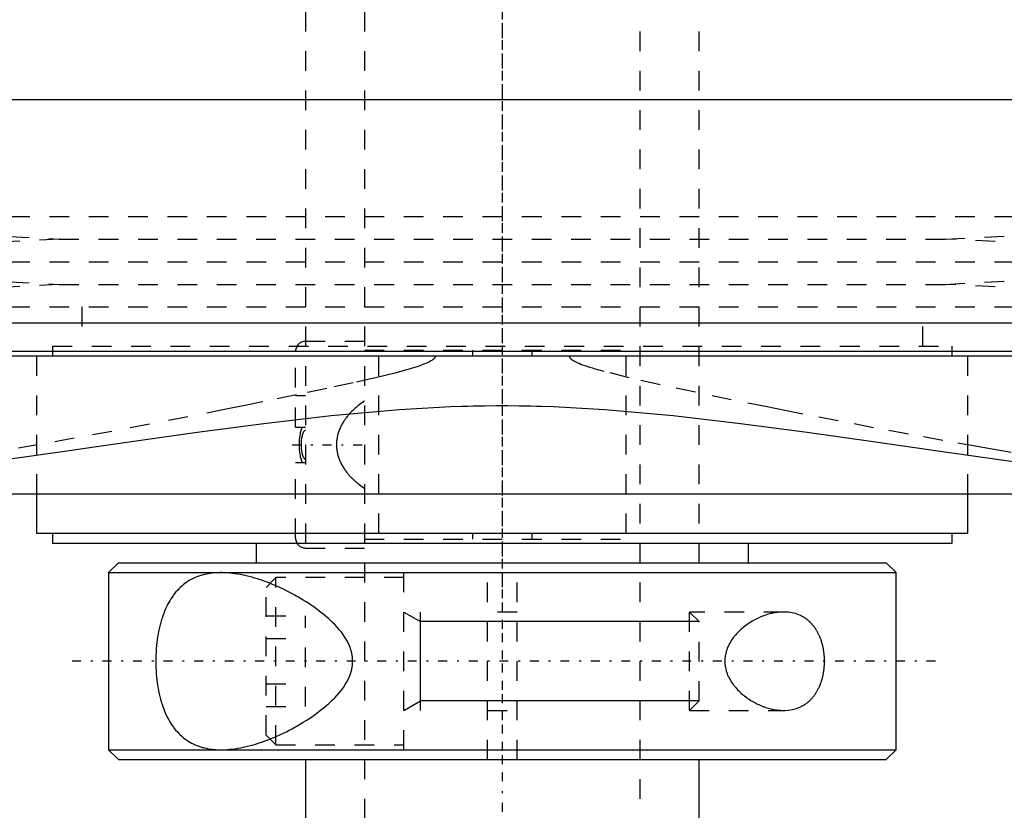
# Model space of a CAD drawing. Extents: x -90 to 90, y -144 to 599.
# Tile 3 of 10: x -25 to 25, y -83 to -43. Entities that reach past the tile are written whole.
import ezdxf

# ---------------------------------------------------------------- set-up
doc = ezdxf.new("R2010")
doc.units = 0
doc.linetypes.add('CENTER', pattern=[1.5, 0.45, -0.5, 0.05, -0.5])
doc.linetypes.add('DASHED', pattern=[2, 1, -1])
for name, color, linetype in [('AM_0', 7, 'CONTINUOUS'), ('AM_10', 7, 'CONTINUOUS'), ('AM_3', 7, 'DASHED'), ('AM_7', 7, 'CENTER')]:
    doc.layers.add(name, color=color, linetype=linetype)

msp = doc.modelspace()

# ---------------------------------------------------------------- linework, layer by layer
at = {"layer": 'AM_0', "color": 7, "linetype": 'CONTINUOUS'}
for p, q in [((44.502, -46.968), (-44.502, -46.968)), ((-51.173, -58.307), (51.173, -58.307)), ((-48.569, -59.746), (48.569, -59.746)), ((48.192, -60), (-48.192, -60)), ((-33.6, -67), (33.6, -67)), ((-23.65, -67), (-23.65, -69)), ((23.65, -69), (23.65, -67)), ((-23.65, -69), (23.65, -69)), ((-22.85, -69), (-22.85, -69.5)), ((22.85, -69.5), (22.85, -69)), ((-22.85, -69.5), (22.85, -69.5)), ((-12.5, -69.5), (-12.5, -70.5)), ((12.5, -70.5), (12.5, -69.5)), ((-19.5, -70.5), (-20, -71)), ((-19.5, -70.5), (19.5, -70.5)), ((20, -71), (19.5, -70.5)), ((-20, -71), (-20, -80)), ((-20, -71), (20, -71)), ((20, -80), (20, -71)), ((-20, -80), (-19.5, -80.5)), ((-20, -80), (20, -80)), ((19.5, -80.5), (20, -80)), ((-19.5, -80.5), (19.5, -80.5)), ((-10, -80.5), (-10, -110.5)), ((10, -110.5), (10, -80.5))]:
    msp.add_line(p, q, dxfattribs=at)
msp.add_polyline3d([(-25.344, -65.272, 0), (-22.121, -64.813, 0), (-20.484, -64.576, 0), (-18.832, -64.338, 0), (-15.492, -63.865, 0), (-12.109, -63.414, 0), (-8.688, -63.016, 0), (-5.229, -62.707, 0), (-3.204, -62.587, 0), (-2.626, -62.563, 0), (-2.048, -62.543, 0), (-1.758, -62.535, 0), (-1.469, -62.528, 0), (-0.889, -62.518, 0), (-0.309, -62.513, 0), (-0.018, -62.513, 0), (0.273, -62.513, 0), (0.856, -62.518, 0), (1.439, -62.528, 0), (1.73, -62.535, 0), (2.021, -62.543, 0), (2.602, -62.562, 0), (3.183, -62.586, 0), (5.211, -62.706, 0), (8.674, -63.014, 0), (12.1, -63.413, 0), (15.489, -63.864, 0), (18.832, -64.338, 0), (20.483, -64.576, 0), (22.12, -64.813, 0), (25.345, -65.273, 0), (28.497, -65.704, 0)], dxfattribs=at)
at = {"layer": 'AM_10', "color": 7, "linetype": 'CONTINUOUS'}
for p, q in [((-5, -73), (-4.15, -73.49)), ((-4.15, -78), (-4.15, -73)), ((10, -73.49), (-4.15, -73.49)), ((-5, -78), (-4.15, -77.51)), ((10, -77.51), (-4.15, -77.51))]:
    msp.add_line(p, q, dxfattribs=at)
at = {"layer": 'AM_3', "color": 6, "linetype": 'DASHED'}
for p, q in [((-7, 565.5), (-7, -110.5)), ((7, -110.5), (7, 565.5)), ((-10, 553.5), (-10, -70.5)), ((10, -70.5), (10, 553.5)), ((-45, -52.9), (-22.5, -54.05)), ((-45, -52.9), (45, -52.9)), ((22.5, -54.05), (45, -52.9)), ((-22.5, -54.05), (-45, -55.2)), ((-22.5, -54.05), (22.5, -54.05)), ((45, -55.2), (22.5, -54.05)), ((-45, -55.2), (-22.5, -56.35)), ((-45, -55.2), (45, -55.2)), ((22.5, -56.35), (45, -55.2)), ((-22.5, -56.35), (-45, -57.5)), ((-22.5, -56.35), (22.5, -56.35)), ((45, -57.5), (22.5, -56.35)), ((-45, -57.5), (45, -57.5)), ((-21.35, -57.5), (-21.35, -59.5)), ((21.35, -59.5), (21.35, -57.5)), ((-22.85, -59.5), (-22.85, -60)), ((-22.85, -59.5), (22.85, -59.5)), ((-7, -59.25), (-10, -59.25)), ((22.85, -60), (22.85, -59.5)), ((-23.65, -60), (-23.65, -67)), ((-10.5, -63.6), (-10.5, -59.75)), ((-7, -59.7), (7, -59.7)), ((-6.284, -60), (-6.284, -69)), ((-1.511, -59.7), (-1.511, -60)), ((1.511, -60), (1.511, -59.7)), ((6.284, -69), (6.284, -60)), ((23.65, -67), (23.65, -60)), ((-10.5, -62), (-10, -62)), ((-10.5, -63.6), (-10, -63.6)), ((-10.5, -69.25), (-10.5, -65.4)), ((-10.5, -65.4), (-10, -65.4)), ((-1.511, -69), (-1.511, -69.3)), ((1.511, -69.3), (1.511, -69)), ((-7, -69.3), (7, -69.3)), ((-10, -69.75), (-7, -69.75)), ((-0.75, -80.5), (-0.75, -70.5)), ((0.75, -80.5), (0.75, -70.5)), ((-5, -80), (-5, -71)), ((-11.5, -71.25), (-12, -71.75)), ((-5, -71.25), (-11.5, -71.25)), ((-11.5, -79.75), (-11.5, -71.25)), ((-12, -79.25), (-12, -71.75)), ((0.75, -73), (-0.75, -73)), ((14.283, -73), (9.509, -73)), ((9.509, -78), (9.509, -73)), ((10, -73.49), (9.509, -73)), ((-12, -73.191), (-10, -73.191)), ((-10, -77.809), (-10, -73.191)), ((10, -77.51), (10, -73.49)), ((-12, -74.345), (-10, -74.345)), ((-12, -76.655), (-10, -76.655)), ((9.509, -78), (10, -77.51)), ((-12, -77.809), (-10, -77.809)), ((-0.75, -78), (0.75, -78)), ((9.509, -78), (14.283, -78)), ((-12, -79.25), (-11.5, -79.75)), ((-11.5, -79.75), (-5, -79.75))]:
    msp.add_line(p, q, dxfattribs=at)
for points in [[(-3.414, -60, 0), (-3.414, -60.001, 0), (-3.414, -60.003, 0), (-3.414, -60.005, 0), (-3.414, -60.006, 0), (-3.414, -60.007, 0), (-3.414, -60.009, 0), (-3.415, -60.011, 0), (-3.415, -60.013, 0), (-3.415, -60.015, 0), (-3.415, -60.017, 0), (-3.415, -60.018, 0), (-3.415, -60.019, 0), (-3.416, -60.021, 0), (-3.416, -60.023, 0), (-3.416, -60.025, 0), (-3.417, -60.027, 0), (-3.417, -60.029, 0), (-3.417, -60.03, 0), (-3.418, -60.031, 0), (-3.418, -60.033, 0), (-3.419, -60.035, 0), (-3.419, -60.036, 0), (-3.419, -60.037, 0), (-3.42, -60.039, 0), (-3.42, -60.041, 0), (-3.421, -60.042, 0), (-3.421, -60.043, 0), (-3.421, -60.045, 0), (-3.422, -60.047, 0), (-3.423, -60.049, 0), (-3.423, -60.051, 0), (-3.424, -60.052, 0), (-3.425, -60.053, 0), (-3.425, -60.054, 0), (-3.426, -60.056, 0), (-3.426, -60.058, 0), (-3.429, -60.065, 0), (-3.435, -60.076, 0), (-3.441, -60.086, 0), (-3.448, -60.097, 0), (-3.452, -60.102, 0), (-3.455, -60.107, 0), (-3.463, -60.116, 0), (-3.471, -60.126, 0), (-3.479, -60.135, 0), (-3.488, -60.144, 0), (-3.498, -60.152, 0), (-3.502, -60.157, 0), (-3.507, -60.161, 0), (-3.517, -60.169, 0), (-3.526, -60.177, 0), (-3.531, -60.181, 0), (-3.536, -60.185, 0), (-3.546, -60.193, 0), (-3.557, -60.2, 0), (-3.562, -60.204, 0), (-3.567, -60.207, 0), (-3.577, -60.214, 0), (-3.587, -60.221, 0), (-3.625, -60.245, 0), (-3.697, -60.285, 0), (-3.774, -60.323, 0), (-3.855, -60.359, 0), (-3.938, -60.394, 0), (-3.982, -60.411, 0), (-4.028, -60.429, 0), (-4.124, -60.464, 0), (-4.226, -60.5, 0), (-4.63, -60.628, 0), (-5.027, -60.74, 0), (-5.465, -60.856, 0), (-6.436, -61.094, 0), (-7.57, -61.353, 0), (-8.913, -61.646, 0), (-10.448, -61.97, 0), (-12.157, -62.322, 0), (-13.072, -62.507, 0), (-14.024, -62.698, 0), (-15.976, -63.082, 0), (-17.915, -63.457, 0), (-19.838, -63.82, 0), (-21.744, -64.171, 0), (-23.629, -64.509, 0), (-24.564, -64.673, 0)], [(25.837, -64.892, 0), (24.98, -64.745, 0), (24.118, -64.595, 0), (22.379, -64.286, 0), (20.622, -63.965, 0), (18.849, -63.634, 0), (17.061, -63.293, 0), (15.26, -62.942, 0), (14.355, -62.764, 0), (13.448, -62.583, 0), (11.629, -62.214, 0), (9.806, -61.836, 0), (8.013, -61.451, 0), (6.447, -61.096, 0), (5.172, -60.779, 0), (4.665, -60.638, 0), (4.591, -60.616, 0), (4.451, -60.573, 0), (4.322, -60.532, 0), (4.261, -60.512, 0), (4.203, -60.492, 0), (4.093, -60.453, 0), (3.994, -60.416, 0), (3.904, -60.38, 0), (3.822, -60.345, 0), (3.749, -60.311, 0), (3.716, -60.294, 0), (3.684, -60.278, 0), (3.627, -60.246, 0), (3.577, -60.214, 0), (3.551, -60.196, 0), (3.544, -60.191, 0), (3.537, -60.185, 0), (3.533, -60.183, 0), (3.53, -60.18, 0), (3.524, -60.175, 0), (3.517, -60.17, 0), (3.511, -60.165, 0), (3.505, -60.16, 0), (3.5, -60.154, 0), (3.497, -60.152, 0), (3.494, -60.149, 0), (3.489, -60.144, 0), (3.484, -60.139, 0), (3.479, -60.134, 0), (3.474, -60.129, 0), (3.469, -60.124, 0), (3.467, -60.121, 0), (3.465, -60.119, 0), (3.461, -60.114, 0), (3.457, -60.109, 0), (3.455, -60.106, 0), (3.453, -60.104, 0), (3.449, -60.098, 0), (3.445, -60.093, 0), (3.444, -60.09, 0), (3.442, -60.088, 0), (3.438, -60.082, 0), (3.435, -60.076, 0), (3.432, -60.071, 0), (3.429, -60.065, 0), (3.427, -60.059, 0), (3.426, -60.056, 0), (3.424, -60.053, 0), (3.422, -60.047, 0), (3.42, -60.041, 0), (3.419, -60.035, 0), (3.417, -60.029, 0), (3.416, -60.022, 0), (3.415, -60.019, 0), (3.415, -60.016, 0), (3.414, -60.01, 0), (3.414, -60.003, 0), (3.414, -60, 0)], [(-7, -62.285, 0), (-7.127, -62.372, 0), (-7.271, -62.479, 0), (-7.312, -62.511, 0), (-7.352, -62.543, 0), (-7.371, -62.559, 0), (-7.391, -62.576, 0), (-7.43, -62.608, 0), (-7.468, -62.642, 0), (-7.506, -62.676, 0), (-7.543, -62.71, 0), (-7.58, -62.744, 0), (-7.598, -62.762, 0), (-7.616, -62.779, 0), (-7.652, -62.815, 0), (-7.687, -62.85, 0), (-7.704, -62.868, 0), (-7.721, -62.887, 0), (-7.755, -62.923, 0), (-7.788, -62.96, 0), (-7.804, -62.979, 0), (-7.82, -62.998, 0), (-7.852, -63.035, 0), (-7.883, -63.073, 0), (-7.913, -63.112, 0), (-7.943, -63.151, 0), (-7.971, -63.19, 0), (-7.985, -63.21, 0), (-7.999, -63.229, 0), (-8.027, -63.269, 0), (-8.053, -63.31, 0), (-8.08, -63.353, 0), (-8.106, -63.396, 0), (-8.131, -63.439, 0), (-8.144, -63.462, 0), (-8.156, -63.484, 0), (-8.18, -63.53, 0), (-8.203, -63.576, 0), (-8.225, -63.623, 0), (-8.246, -63.671, 0), (-8.266, -63.719, 0), (-8.276, -63.744, 0), (-8.285, -63.768, 0), (-8.303, -63.818, 0), (-8.32, -63.867, 0), (-8.335, -63.918, 0), (-8.35, -63.968, 0), (-8.363, -64.019, 0), (-8.369, -64.044, 0), (-8.374, -64.07, 0), (-8.385, -64.121, 0), (-8.394, -64.172, 0), (-8.402, -64.223, 0), (-8.408, -64.274, 0), (-8.413, -64.325, 0), (-8.415, -64.35, 0), (-8.417, -64.375, 0), (-8.42, -64.426, 0), (-8.421, -64.475, 0), (-8.421, -64.5, 0), (-8.421, -64.525, 0), (-8.42, -64.574, 0), (-8.417, -64.625, 0), (-8.415, -64.65, 0), (-8.413, -64.675, 0), (-8.408, -64.726, 0), (-8.402, -64.777, 0), (-8.394, -64.828, 0), (-8.385, -64.879, 0), (-8.374, -64.93, 0), (-8.369, -64.956, 0), (-8.363, -64.981, 0), (-8.35, -65.032, 0), (-8.335, -65.082, 0), (-8.32, -65.133, 0), (-8.303, -65.182, 0), (-8.285, -65.232, 0), (-8.276, -65.256, 0), (-8.266, -65.281, 0), (-8.246, -65.329, 0), (-8.225, -65.377, 0), (-8.203, -65.424, 0), (-8.18, -65.47, 0), (-8.156, -65.516, 0), (-8.144, -65.538, 0), (-8.131, -65.561, 0), (-8.106, -65.604, 0), (-8.08, -65.647, 0), (-8.053, -65.69, 0), (-8.027, -65.731, 0), (-7.999, -65.771, 0), (-7.985, -65.79, 0), (-7.971, -65.81, 0), (-7.943, -65.849, 0), (-7.913, -65.888, 0), (-7.883, -65.927, 0), (-7.852, -65.965, 0), (-7.82, -66.002, 0), (-7.804, -66.021, 0), (-7.788, -66.04, 0), (-7.755, -66.077, 0), (-7.721, -66.113, 0), (-7.704, -66.132, 0), (-7.687, -66.15, 0), (-7.652, -66.185, 0), (-7.616, -66.221, 0), (-7.598, -66.238, 0), (-7.58, -66.256, 0), (-7.543, -66.29, 0), (-7.506, -66.324, 0), (-7.468, -66.358, 0), (-7.43, -66.392, 0), (-7.391, -66.424, 0), (-7.371, -66.441, 0), (-7.352, -66.457, 0), (-7.312, -66.489, 0), (-7.271, -66.521, 0), (-7.127, -66.628, 0), (-7, -66.715, 0)], [(-10.147, -65.4, 0), (-10.151, -65.392, 0), (-10.159, -65.377, 0), (-10.166, -65.361, 0), (-10.17, -65.353, 0), (-10.174, -65.345, 0), (-10.18, -65.329, 0), (-10.187, -65.313, 0), (-10.193, -65.298, 0), (-10.198, -65.283, 0), (-10.203, -65.267, 0), (-10.206, -65.26, 0), (-10.208, -65.252, 0), (-10.213, -65.236, 0), (-10.218, -65.22, 0), (-10.233, -65.164, 0), (-10.244, -65.115, 0), (-10.254, -65.064, 0), (-10.27, -64.961, 0), (-10.283, -64.857, 0), (-10.292, -64.752, 0), (-10.297, -64.649, 0), (-10.3, -64.549, 0), (-10.3, -64.5, 0), (-10.3, -64.451, 0), (-10.297, -64.351, 0), (-10.292, -64.248, 0), (-10.283, -64.143, 0), (-10.27, -64.039, 0), (-10.254, -63.936, 0), (-10.244, -63.885, 0), (-10.233, -63.836, 0), (-10.218, -63.78, 0), (-10.213, -63.764, 0), (-10.208, -63.748, 0), (-10.206, -63.74, 0), (-10.203, -63.733, 0), (-10.198, -63.717, 0), (-10.193, -63.702, 0), (-10.187, -63.687, 0), (-10.18, -63.671, 0), (-10.174, -63.655, 0), (-10.17, -63.647, 0), (-10.166, -63.639, 0), (-10.159, -63.623, 0), (-10.151, -63.608, 0), (-10.147, -63.6, 0)], [(-10, -63.777, 0), (-10.001, -63.777, 0), (-10.004, -63.777, 0), (-10.006, -63.777, 0), (-10.007, -63.778, 0), (-10.008, -63.778, 0), (-10.011, -63.778, 0), (-10.013, -63.778, 0), (-10.016, -63.779, 0), (-10.018, -63.78, 0), (-10.02, -63.78, 0), (-10.022, -63.781, 0), (-10.023, -63.781, 0), (-10.025, -63.782, 0), (-10.028, -63.783, 0), (-10.03, -63.784, 0), (-10.032, -63.785, 0), (-10.034, -63.786, 0), (-10.035, -63.786, 0), (-10.036, -63.787, 0), (-10.038, -63.788, 0), (-10.04, -63.789, 0), (-10.041, -63.79, 0), (-10.042, -63.79, 0), (-10.044, -63.792, 0), (-10.046, -63.793, 0), (-10.047, -63.794, 0), (-10.048, -63.794, 0), (-10.05, -63.796, 0), (-10.052, -63.797, 0), (-10.054, -63.799, 0), (-10.056, -63.801, 0), (-10.058, -63.802, 0), (-10.059, -63.803, 0), (-10.06, -63.804, 0), (-10.062, -63.806, 0), (-10.064, -63.807, 0), (-10.065, -63.809, 0), (-10.067, -63.811, 0), (-10.069, -63.813, 0), (-10.07, -63.814, 0), (-10.071, -63.814, 0), (-10.072, -63.816, 0), (-10.074, -63.818, 0), (-10.079, -63.825, 0), (-10.088, -63.836, 0), (-10.096, -63.848, 0), (-10.1, -63.854, 0), (-10.104, -63.861, 0), (-10.111, -63.874, 0), (-10.118, -63.887, 0), (-10.124, -63.901, 0), (-10.13, -63.915, 0), (-10.135, -63.928, 0), (-10.138, -63.935, 0), (-10.14, -63.941, 0), (-10.145, -63.955, 0), (-10.149, -63.968, 0), (-10.152, -63.975, 0), (-10.154, -63.981, 0), (-10.158, -63.995, 0), (-10.162, -64.009, 0), (-10.164, -64.016, 0), (-10.165, -64.023, 0), (-10.169, -64.037, 0), (-10.172, -64.051, 0), (-10.183, -64.102, 0), (-10.198, -64.191, 0), (-10.208, -64.281, 0), (-10.215, -64.37, 0), (-10.218, -64.458, 0), (-10.218, -64.5, 0), (-10.218, -64.542, 0), (-10.215, -64.63, 0), (-10.208, -64.719, 0), (-10.198, -64.809, 0), (-10.183, -64.898, 0), (-10.172, -64.949, 0), (-10.169, -64.963, 0), (-10.165, -64.977, 0), (-10.164, -64.984, 0), (-10.162, -64.991, 0), (-10.158, -65.005, 0), (-10.154, -65.019, 0), (-10.152, -65.025, 0), (-10.149, -65.032, 0), (-10.145, -65.045, 0), (-10.14, -65.059, 0), (-10.138, -65.065, 0), (-10.135, -65.072, 0), (-10.13, -65.085, 0), (-10.124, -65.099, 0), (-10.118, -65.113, 0), (-10.111, -65.126, 0), (-10.104, -65.139, 0), (-10.1, -65.146, 0), (-10.096, -65.152, 0), (-10.088, -65.164, 0), (-10.079, -65.175, 0), (-10.074, -65.182, 0), (-10.072, -65.184, 0), (-10.071, -65.186, 0), (-10.07, -65.186, 0), (-10.069, -65.187, 0), (-10.067, -65.189, 0), (-10.065, -65.191, 0), (-10.064, -65.193, 0), (-10.062, -65.194, 0), (-10.06, -65.196, 0), (-10.059, -65.197, 0), (-10.058, -65.198, 0), (-10.056, -65.199, 0), (-10.054, -65.201, 0), (-10.052, -65.203, 0), (-10.05, -65.204, 0), (-10.048, -65.206, 0), (-10.047, -65.206, 0), (-10.046, -65.207, 0), (-10.044, -65.208, 0), (-10.042, -65.21, 0), (-10.041, -65.21, 0), (-10.04, -65.211, 0), (-10.038, -65.212, 0), (-10.036, -65.213, 0), (-10.035, -65.214, 0), (-10.034, -65.214, 0), (-10.032, -65.215, 0), (-10.03, -65.216, 0), (-10.028, -65.217, 0), (-10.025, -65.218, 0), (-10.023, -65.219, 0), (-10.022, -65.219, 0), (-10.02, -65.22, 0), (-10.018, -65.22, 0), (-10.016, -65.221, 0), (-10.013, -65.222, 0), (-10.011, -65.222, 0), (-10.008, -65.222, 0), (-10.007, -65.222, 0), (-10.006, -65.223, 0), (-10.004, -65.223, 0), (-10.001, -65.223, 0), (-10, -65.223, 0)], [(-14.283, -71, 0), (-14.333, -71, 0), (-14.433, -71.003, 0), (-14.533, -71.008, 0), (-14.583, -71.011, 0), (-14.634, -71.015, 0), (-14.734, -71.025, 0), (-14.833, -71.038, 0), (-14.933, -71.054, 0), (-15.031, -71.073, 0), (-15.129, -71.095, 0), (-15.178, -71.107, 0), (-15.226, -71.12, 0), (-15.322, -71.148, 0), (-15.417, -71.18, 0), (-15.511, -71.215, 0), (-15.603, -71.253, 0), (-15.694, -71.295, 0), (-15.739, -71.317, 0), (-15.783, -71.34, 0), (-15.871, -71.389, 0), (-15.957, -71.441, 0), (-15.999, -71.468, 0), (-16.041, -71.497, 0), (-16.123, -71.556, 0), (-16.204, -71.618, 0), (-16.243, -71.651, 0), (-16.282, -71.684, 0), (-16.358, -71.754, 0), (-16.432, -71.826, 0), (-16.504, -71.903, 0), (-16.574, -71.982, 0), (-16.641, -72.064, 0), (-16.674, -72.107, 0), (-16.706, -72.15, 0), (-16.769, -72.239, 0), (-16.83, -72.33, 0), (-16.888, -72.425, 0), (-16.944, -72.522, 0), (-16.998, -72.624, 0), (-17.024, -72.676, 0), (-17.051, -72.73, 0), (-17.101, -72.84, 0), (-17.15, -72.954, 0), (-17.197, -73.072, 0), (-17.241, -73.194, 0), (-17.283, -73.319, 0), (-17.304, -73.383, 0), (-17.323, -73.447, 0), (-17.36, -73.578, 0), (-17.395, -73.712, 0), (-17.427, -73.848, 0), (-17.456, -73.987, 0), (-17.482, -74.127, 0), (-17.494, -74.198, 0), (-17.506, -74.269, 0), (-17.527, -74.413, 0), (-17.545, -74.557, 0), (-17.561, -74.703, 0), (-17.574, -74.848, 0), (-17.584, -74.994, 0), (-17.588, -75.067, 0), (-17.592, -75.14, 0), (-17.597, -75.285, 0), (-17.599, -75.428, 0), (-17.6, -75.5, 0), (-17.599, -75.572, 0), (-17.597, -75.715, 0), (-17.592, -75.86, 0), (-17.588, -75.933, 0), (-17.584, -76.006, 0), (-17.574, -76.152, 0), (-17.561, -76.297, 0), (-17.545, -76.443, 0), (-17.527, -76.587, 0), (-17.506, -76.731, 0), (-17.494, -76.802, 0), (-17.482, -76.873, 0), (-17.456, -77.013, 0), (-17.427, -77.152, 0), (-17.395, -77.288, 0), (-17.36, -77.422, 0), (-17.323, -77.553, 0), (-17.304, -77.617, 0), (-17.283, -77.681, 0), (-17.241, -77.806, 0), (-17.197, -77.928, 0), (-17.15, -78.046, 0), (-17.101, -78.16, 0), (-17.051, -78.27, 0), (-17.024, -78.324, 0), (-16.998, -78.376, 0), (-16.944, -78.478, 0), (-16.888, -78.575, 0), (-16.83, -78.67, 0), (-16.769, -78.761, 0), (-16.706, -78.85, 0), (-16.674, -78.893, 0), (-16.641, -78.936, 0), (-16.574, -79.018, 0), (-16.504, -79.097, 0), (-16.432, -79.174, 0), (-16.358, -79.246, 0), (-16.282, -79.316, 0), (-16.243, -79.349, 0), (-16.204, -79.382, 0), (-16.123, -79.444, 0), (-16.041, -79.503, 0), (-15.999, -79.532, 0), (-15.957, -79.559, 0), (-15.871, -79.611, 0), (-15.783, -79.66, 0), (-15.739, -79.683, 0), (-15.694, -79.705, 0), (-15.603, -79.747, 0), (-15.511, -79.785, 0), (-15.417, -79.82, 0), (-15.322, -79.852, 0), (-15.226, -79.88, 0), (-15.178, -79.893, 0), (-15.129, -79.905, 0), (-15.031, -79.927, 0), (-14.933, -79.946, 0), (-14.833, -79.962, 0), (-14.734, -79.975, 0), (-14.634, -79.985, 0), (-14.583, -79.989, 0), (-14.533, -79.992, 0), (-14.433, -79.997, 0), (-14.333, -80, 0), (-14.283, -80, 0)], [(-14.283, -80, 0), (-14.22, -80, 0), (-14.093, -79.996, 0), (-13.964, -79.989, 0), (-13.899, -79.984, 0), (-13.834, -79.978, 0), (-13.701, -79.964, 0), (-13.566, -79.946, 0), (-13.43, -79.925, 0), (-13.292, -79.9, 0), (-13.153, -79.872, 0), (-13.082, -79.856, 0), (-13.012, -79.84, 0), (-12.87, -79.805, 0), (-12.727, -79.767, 0), (-12.583, -79.726, 0), (-12.438, -79.682, 0), (-12.292, -79.634, 0), (-12.219, -79.61, 0), (-12.146, -79.584, 0), (-11.999, -79.531, 0), (-11.851, -79.474, 0), (-11.778, -79.445, 0), (-11.704, -79.416, 0), (-11.556, -79.354, 0), (-11.409, -79.29, 0), (-11.335, -79.256, 0), (-11.261, -79.223, 0), (-11.114, -79.153, 0), (-10.968, -79.082, 0), (-10.822, -79.007, 0), (-10.677, -78.931, 0), (-10.533, -78.853, 0), (-10.461, -78.812, 0), (-10.39, -78.772, 0), (-10.248, -78.689, 0), (-10.108, -78.604, 0), (-9.969, -78.518, 0), (-9.832, -78.429, 0), (-9.697, -78.338, 0), (-9.63, -78.292, 0), (-9.563, -78.245, 0), (-9.428, -78.148, 0), (-9.293, -78.047, 0), (-9.158, -77.942, 0), (-9.025, -77.833, 0), (-8.893, -77.72, 0), (-8.828, -77.662, 0), (-8.763, -77.604, 0), (-8.636, -77.484, 0), (-8.513, -77.36, 0), (-8.395, -77.233, 0), (-8.281, -77.102, 0), (-8.173, -76.968, 0), (-8.122, -76.9, 0), (-8.072, -76.831, 0), (-7.978, -76.69, 0), (-7.892, -76.545, 0), (-7.816, -76.397, 0), (-7.775, -76.309, 0), (-7.764, -76.283, 0), (-7.754, -76.258, 0), (-7.749, -76.245, 0), (-7.744, -76.232, 0), (-7.734, -76.206, 0), (-7.724, -76.18, 0), (-7.715, -76.154, 0), (-7.706, -76.128, 0), (-7.697, -76.101, 0), (-7.693, -76.088, 0), (-7.688, -76.075, 0), (-7.68, -76.048, 0), (-7.673, -76.021, 0), (-7.669, -76.008, 0), (-7.665, -75.994, 0), (-7.658, -75.967, 0), (-7.652, -75.94, 0), (-7.649, -75.927, 0), (-7.645, -75.913, 0), (-7.64, -75.886, 0), (-7.634, -75.858, 0), (-7.629, -75.83, 0), (-7.624, -75.802, 0), (-7.62, -75.774, 0), (-7.618, -75.76, 0), (-7.616, -75.746, 0), (-7.612, -75.718, 0), (-7.609, -75.689, 0), (-7.606, -75.661, 0), (-7.604, -75.632, 0), (-7.602, -75.603, 0), (-7.601, -75.588, 0), (-7.601, -75.574, 0), (-7.6, -75.544, 0), (-7.599, -75.515, 0), (-7.599, -75.5, 0), (-7.599, -75.485, 0), (-7.6, -75.456, 0), (-7.601, -75.426, 0), (-7.601, -75.412, 0), (-7.602, -75.397, 0), (-7.604, -75.368, 0), (-7.606, -75.339, 0), (-7.609, -75.311, 0), (-7.612, -75.282, 0), (-7.616, -75.254, 0), (-7.618, -75.24, 0), (-7.62, -75.226, 0), (-7.624, -75.198, 0), (-7.629, -75.17, 0), (-7.634, -75.142, 0), (-7.64, -75.114, 0), (-7.645, -75.087, 0), (-7.649, -75.073, 0), (-7.652, -75.06, 0), (-7.658, -75.033, 0), (-7.665, -75.006, 0), (-7.669, -74.992, 0), (-7.673, -74.979, 0), (-7.68, -74.952, 0), (-7.688, -74.925, 0), (-7.693, -74.912, 0), (-7.697, -74.899, 0), (-7.706, -74.872, 0), (-7.715, -74.846, 0), (-7.724, -74.82, 0), (-7.734, -74.794, 0), (-7.744, -74.768, 0), (-7.749, -74.755, 0), (-7.754, -74.742, 0), (-7.764, -74.717, 0), (-7.775, -74.691, 0), (-7.816, -74.603, 0), (-7.892, -74.455, 0), (-7.978, -74.31, 0), (-8.072, -74.169, 0), (-8.122, -74.1, 0), (-8.173, -74.032, 0), (-8.281, -73.898, 0), (-8.395, -73.767, 0), (-8.513, -73.64, 0), (-8.636, -73.516, 0), (-8.763, -73.396, 0), (-8.828, -73.338, 0), (-8.893, -73.28, 0), (-9.025, -73.167, 0), (-9.158, -73.058, 0), (-9.293, -72.953, 0), (-9.428, -72.852, 0), (-9.563, -72.755, 0), (-9.63, -72.708, 0), (-9.697, -72.662, 0), (-9.832, -72.571, 0), (-9.969, -72.482, 0), (-10.108, -72.396, 0), (-10.248, -72.311, 0), (-10.39, -72.228, 0), (-10.461, -72.188, 0), (-10.533, -72.147, 0), (-10.677, -72.069, 0), (-10.822, -71.993, 0), (-10.968, -71.918, 0), (-11.114, -71.847, 0), (-11.261, -71.777, 0), (-11.335, -71.744, 0), (-11.409, -71.71, 0), (-11.556, -71.646, 0), (-11.704, -71.584, 0), (-11.778, -71.555, 0), (-11.851, -71.526, 0), (-11.999, -71.469, 0), (-12.146, -71.416, 0), (-12.219, -71.39, 0), (-12.292, -71.366, 0), (-12.438, -71.318, 0), (-12.583, -71.274, 0), (-12.727, -71.233, 0), (-12.87, -71.195, 0), (-13.012, -71.16, 0), (-13.082, -71.144, 0), (-13.153, -71.128, 0), (-13.292, -71.1, 0), (-13.43, -71.075, 0), (-13.566, -71.054, 0), (-13.701, -71.036, 0), (-13.834, -71.022, 0), (-13.899, -71.016, 0), (-13.964, -71.011, 0), (-14.093, -71.004, 0), (-14.22, -71, 0), (-14.283, -71, 0)], [(14.283, -73, 0), (14.251, -73, 0), (14.188, -73.002, 0), (14.123, -73.005, 0), (14.091, -73.008, 0), (14.058, -73.01, 0), (13.992, -73.017, 0), (13.925, -73.025, 0), (13.858, -73.036, 0), (13.79, -73.048, 0), (13.722, -73.061, 0), (13.688, -73.069, 0), (13.653, -73.077, 0), (13.585, -73.094, 0), (13.515, -73.113, 0), (13.446, -73.133, 0), (13.377, -73.156, 0), (13.307, -73.18, 0), (13.272, -73.192, 0), (13.237, -73.205, 0), (13.168, -73.233, 0), (13.099, -73.262, 0), (13.064, -73.277, 0), (13.029, -73.293, 0), (12.96, -73.325, 0), (12.892, -73.359, 0), (12.858, -73.376, 0), (12.824, -73.394, 0), (12.756, -73.431, 0), (12.689, -73.47, 0), (12.623, -73.51, 0), (12.557, -73.552, 0), (12.492, -73.595, 0), (12.46, -73.617, 0), (12.428, -73.64, 0), (12.364, -73.686, 0), (12.302, -73.733, 0), (12.241, -73.782, 0), (12.181, -73.832, 0), (12.122, -73.884, 0), (12.093, -73.91, 0), (12.064, -73.937, 0), (12.006, -73.994, 0), (11.949, -74.052, 0), (11.892, -74.113, 0), (11.837, -74.177, 0), (11.782, -74.243, 0), (11.756, -74.277, 0), (11.73, -74.311, 0), (11.679, -74.382, 0), (11.63, -74.454, 0), (11.584, -74.529, 0), (11.541, -74.606, 0), (11.5, -74.684, 0), (11.481, -74.724, 0), (11.462, -74.765, 0), (11.428, -74.847, 0), (11.398, -74.93, 0), (11.372, -75.015, 0), (11.349, -75.101, 0), (11.331, -75.189, 0), (11.324, -75.233, 0), (11.317, -75.277, 0), (11.308, -75.366, 0), (11.303, -75.455, 0), (11.303, -75.5, 0), (11.303, -75.545, 0), (11.308, -75.634, 0), (11.317, -75.723, 0), (11.324, -75.767, 0), (11.331, -75.811, 0), (11.349, -75.899, 0), (11.372, -75.985, 0), (11.398, -76.07, 0), (11.428, -76.153, 0), (11.462, -76.235, 0), (11.481, -76.276, 0), (11.5, -76.316, 0), (11.541, -76.394, 0), (11.584, -76.471, 0), (11.63, -76.546, 0), (11.679, -76.618, 0), (11.73, -76.689, 0), (11.756, -76.723, 0), (11.782, -76.757, 0), (11.837, -76.823, 0), (11.892, -76.887, 0), (11.949, -76.948, 0), (12.006, -77.006, 0), (12.064, -77.063, 0), (12.093, -77.09, 0), (12.122, -77.116, 0), (12.181, -77.168, 0), (12.241, -77.218, 0), (12.302, -77.267, 0), (12.364, -77.314, 0), (12.428, -77.36, 0), (12.46, -77.383, 0), (12.492, -77.405, 0), (12.557, -77.448, 0), (12.623, -77.49, 0), (12.689, -77.53, 0), (12.756, -77.569, 0), (12.824, -77.606, 0), (12.858, -77.624, 0), (12.892, -77.641, 0), (12.96, -77.675, 0), (13.029, -77.707, 0), (13.064, -77.723, 0), (13.099, -77.738, 0), (13.168, -77.767, 0), (13.237, -77.795, 0), (13.272, -77.808, 0), (13.307, -77.82, 0), (13.377, -77.844, 0), (13.446, -77.867, 0), (13.515, -77.887, 0), (13.585, -77.906, 0), (13.653, -77.923, 0), (13.688, -77.931, 0), (13.722, -77.939, 0), (13.79, -77.952, 0), (13.858, -77.964, 0), (13.925, -77.975, 0), (13.992, -77.983, 0), (14.058, -77.99, 0), (14.091, -77.992, 0), (14.123, -77.995, 0), (14.188, -77.998, 0), (14.251, -78, 0), (14.283, -78, 0)], [(16.363, -75.5, 0), (16.363, -75.48, 0), (16.363, -75.439, 0), (16.362, -75.398, 0), (16.361, -75.378, 0), (16.36, -75.357, 0), (16.358, -75.316, 0), (16.356, -75.275, 0), (16.353, -75.234, 0), (16.35, -75.192, 0), (16.346, -75.151, 0), (16.344, -75.131, 0), (16.342, -75.11, 0), (16.337, -75.069, 0), (16.331, -75.028, 0), (16.326, -74.987, 0), (16.319, -74.946, 0), (16.312, -74.905, 0), (16.309, -74.885, 0), (16.305, -74.865, 0), (16.297, -74.824, 0), (16.289, -74.784, 0), (16.285, -74.764, 0), (16.28, -74.744, 0), (16.271, -74.705, 0), (16.261, -74.665, 0), (16.256, -74.646, 0), (16.251, -74.626, 0), (16.241, -74.588, 0), (16.229, -74.549, 0), (16.218, -74.511, 0), (16.206, -74.474, 0), (16.194, -74.437, 0), (16.187, -74.418, 0), (16.181, -74.4, 0), (16.168, -74.363, 0), (16.154, -74.327, 0), (16.14, -74.292, 0), (16.125, -74.257, 0), (16.111, -74.222, 0), (16.103, -74.205, 0), (16.095, -74.188, 0), (16.08, -74.155, 0), (16.064, -74.122, 0), (16.048, -74.089, 0), (16.031, -74.057, 0), (16.014, -74.026, 0), (16.006, -74.011, 0), (15.997, -73.995, 0), (15.98, -73.965, 0), (15.962, -73.936, 0), (15.945, -73.907, 0), (15.927, -73.878, 0), (15.908, -73.851, 0), (15.899, -73.837, 0), (15.89, -73.824, 0), (15.871, -73.797, 0), (15.852, -73.771, 0), (15.833, -73.745, 0), (15.813, -73.72, 0), (15.793, -73.695, 0), (15.783, -73.682, 0), (15.773, -73.67, 0), (15.752, -73.646, 0), (15.731, -73.622, 0), (15.721, -73.61, 0), (15.71, -73.599, 0), (15.689, -73.576, 0), (15.667, -73.553, 0), (15.656, -73.542, 0), (15.645, -73.531, 0), (15.622, -73.509, 0), (15.6, -73.488, 0), (15.577, -73.467, 0), (15.553, -73.447, 0), (15.53, -73.427, 0), (15.518, -73.417, 0), (15.506, -73.408, 0), (15.482, -73.389, 0), (15.458, -73.37, 0), (15.433, -73.352, 0), (15.408, -73.334, 0), (15.383, -73.317, 0), (15.37, -73.309, 0), (15.358, -73.3, 0), (15.332, -73.284, 0), (15.307, -73.269, 0), (15.281, -73.253, 0), (15.254, -73.238, 0), (15.228, -73.224, 0), (15.215, -73.217, 0), (15.202, -73.21, 0), (15.175, -73.197, 0), (15.148, -73.184, 0), (15.053, -73.142, 0), (14.885, -73.084, 0), (14.8, -73.061, 0), (14.714, -73.042, 0), (14.541, -73.014, 0), (14.368, -73.002, 0), (14.283, -73, 0)], [(14.283, -78, 0), (14.368, -77.998, 0), (14.541, -77.986, 0), (14.714, -77.958, 0), (14.8, -77.939, 0), (14.885, -77.916, 0), (15.053, -77.858, 0), (15.148, -77.816, 0), (15.175, -77.803, 0), (15.202, -77.79, 0), (15.215, -77.783, 0), (15.228, -77.776, 0), (15.254, -77.762, 0), (15.281, -77.747, 0), (15.307, -77.731, 0), (15.332, -77.716, 0), (15.358, -77.7, 0), (15.37, -77.691, 0), (15.383, -77.683, 0), (15.408, -77.666, 0), (15.433, -77.648, 0), (15.458, -77.63, 0), (15.482, -77.611, 0), (15.506, -77.592, 0), (15.518, -77.583, 0), (15.53, -77.573, 0), (15.553, -77.553, 0), (15.577, -77.533, 0), (15.6, -77.512, 0), (15.622, -77.491, 0), (15.645, -77.469, 0), (15.656, -77.458, 0), (15.667, -77.447, 0), (15.689, -77.424, 0), (15.71, -77.401, 0), (15.721, -77.39, 0), (15.731, -77.378, 0), (15.752, -77.354, 0), (15.773, -77.33, 0), (15.783, -77.318, 0), (15.793, -77.305, 0), (15.813, -77.28, 0), (15.833, -77.255, 0), (15.852, -77.229, 0), (15.871, -77.203, 0), (15.89, -77.176, 0), (15.899, -77.163, 0), (15.908, -77.149, 0), (15.927, -77.122, 0), (15.945, -77.093, 0), (15.962, -77.064, 0), (15.98, -77.035, 0), (15.997, -77.005, 0), (16.006, -76.989, 0), (16.014, -76.974, 0), (16.031, -76.943, 0), (16.048, -76.911, 0), (16.064, -76.878, 0), (16.08, -76.845, 0), (16.095, -76.812, 0), (16.103, -76.795, 0), (16.111, -76.778, 0), (16.125, -76.743, 0), (16.14, -76.708, 0), (16.154, -76.673, 0), (16.168, -76.637, 0), (16.181, -76.6, 0), (16.187, -76.582, 0), (16.194, -76.563, 0), (16.206, -76.526, 0), (16.218, -76.489, 0), (16.229, -76.451, 0), (16.241, -76.412, 0), (16.251, -76.374, 0), (16.256, -76.354, 0), (16.261, -76.335, 0), (16.271, -76.295, 0), (16.28, -76.256, 0), (16.285, -76.236, 0), (16.289, -76.216, 0), (16.297, -76.176, 0), (16.305, -76.135, 0), (16.309, -76.115, 0), (16.312, -76.095, 0), (16.319, -76.054, 0), (16.326, -76.013, 0), (16.331, -75.972, 0), (16.337, -75.931, 0), (16.342, -75.89, 0), (16.344, -75.869, 0), (16.346, -75.849, 0), (16.35, -75.808, 0), (16.353, -75.766, 0), (16.356, -75.725, 0), (16.358, -75.684, 0), (16.36, -75.643, 0), (16.361, -75.622, 0), (16.362, -75.602, 0), (16.363, -75.561, 0), (16.363, -75.52, 0), (16.363, -75.5, 0)]]:
    msp.add_polyline3d(points, dxfattribs=at)
for centre, start, end in [((-10, -59.75), 90, 180), ((-10, -69.25), 180, 270)]:
    msp.add_arc(centre, 0.5, start, end, dxfattribs=at)
at = {"layer": 'AM_7', "color": 4, "linetype": 'CENTER'}
for p, q in [((0, 599.3), (0, -144.3)), ((0, 20.475), (0, -81.35)), ((0, -38.737), (0, -72.013)), ((-10.675, -64.5), (-6.825, -64.5)), ((22, -75.5), (-22, -75.5))]:
    msp.add_line(p, q, dxfattribs=at)

doc.saveas('drawing.dxf')
